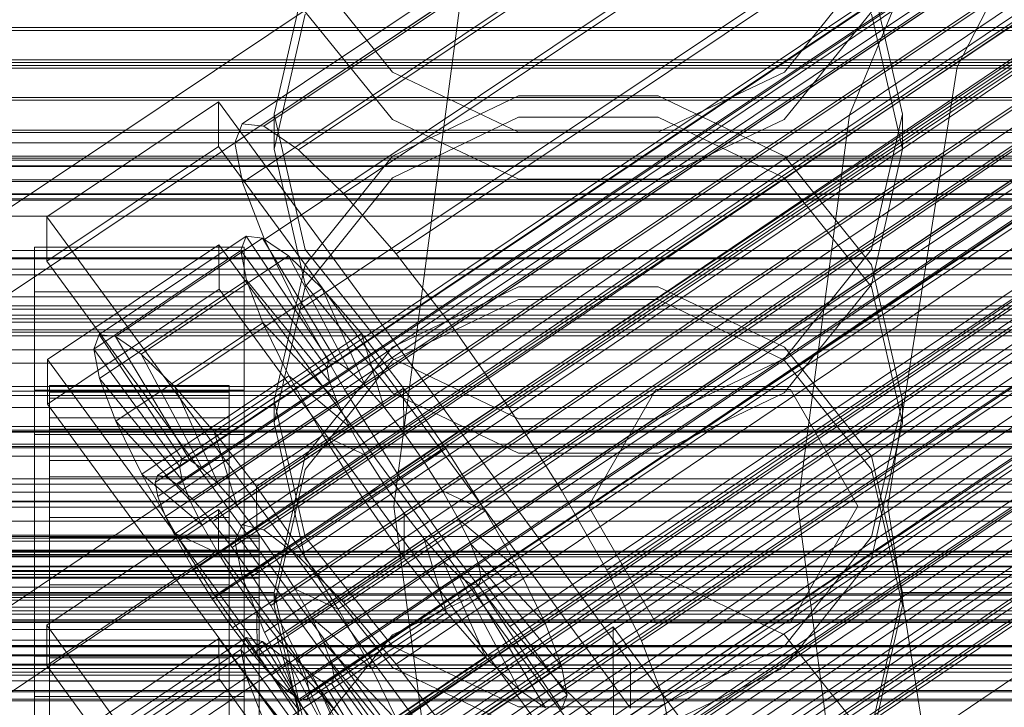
# Model space of a CAD drawing. Header units: millimetres. Extents: x -1970 to 61924, y -58230 to 6847.
# Tile 184 of 256: x 132 to 198, y -34263 to -34217. Entities that reach past the tile are written whole.
import ezdxf

# ---------------------------------------------------------------- set-up
doc = ezdxf.new("R2010")
doc.units = ezdxf.units.MM
for name, color, linetype, lineweight in [('COTAS_O', 1, 'Continuous', 0), ('COTAS_P', 1, 'Continuous', 0), ('frontal_briquetadora', 7, 'Continuous', 0), ('frontal_C01', 7, 'Continuous', 0), ('frontal_C02', 7, 'Continuous', 0), ('frontal_C03', 7, 'Continuous', 0), ('frontal_mezcladora', 7, 'Continuous', 0), ('frontal_secador', 7, 'Continuous', 0)]:
    doc.layers.add(name, color=color, linetype=linetype, lineweight=lineweight)
doc.dimstyles.new('R19_100', dxfattribs={"dimtxt": 250, "dimasz": 150, "dimexe": 150, "dimexo": 80, "dimgap": 100, "dimtad": 1, "dimtih": 1, "dimtoh": 1, "dimdsep": 46, "dimcen": 0.09, "dimadec": 0, "dimazin": 0, "dimtfac": 1, "dimtdec": 4, "dimtofl": 0, "dimtmove": 0, "dimatfit": 3, "dimfxl": 1, "dimtolj": 1, "dimtzin": 0, "dimarcsym": 0})

# ---------------------------------------------------------------- blocks, each defined once
blk = doc.blocks.new('DIM_R26_43')
at = {"layer": 'COTAS_P'}
for p, q in [((-1750, -34600), (-1600, -34555)), ((2600, -34600), (2450, -34555)), ((-1750, -35500), (-1750, -34600)), ((-1750, -34600), (2600, -34600)), ((-1750, -34600), (-1600, -34645)), ((2600, -34600), (2450, -34645)), ((2600, -35500), (2600, -34600))]:
    blk.add_line(p, q, dxfattribs=at)
blk.add_text('4350 P', height=250, dxfattribs=at).set_placement((425, -34500))
blk = doc.blocks.new('DIM_R26_46')
at = {"layer": 'COTAS_O'}
for p, q in [((-1725, -33700), (-1575, -33655)), ((1725, -33700), (1575, -33655)), ((-1725, -34400), (-1725, -33700)), ((-1725, -33700), (1725, -33700)), ((-1725, -33700), (-1575, -33745)), ((1725, -33700), (1575, -33745)), ((1725, -34400), (1725, -33700))]:
    blk.add_line(p, q, dxfattribs=at)
blk.add_text('3450 O', height=250, dxfattribs=at).set_placement((0, -33600))
blk = doc.blocks.new('DIM_R26_49')
at = {"layer": 'COTAS_O'}
for p, q in [((-650, -34200), (-500, -34155)), ((650, -34200), (500, -34155)), ((-650, -34900), (-650, -34200)), ((-650, -34200), (650, -34200)), ((-650, -34200), (-500, -34245)), ((650, -34200), (500, -34245)), ((650, -34900), (650, -34200))]:
    blk.add_line(p, q, dxfattribs=at)
blk.add_text('1300 O', height=250, dxfattribs=at).set_placement((0, -34100))

msp = doc.modelspace()

# ---------------------------------------------------------------- linework, layer by layer
at = {"layer": 'frontal_briquetadora'}
for p, q in [((151.08, -34213.765), (156.906, -34220.995)), ((183.094, -34220.995), (188.92, -34213.765)), ((151.08, -34214.781), (149, -34223.801)), ((191, -34223.801), (188.92, -34214.78)), ((149, -34226.151), (151.08, -34217.117)), ((156.907, -34224.156), (151.08, -34216.967)), ((188.92, -34216.967), (183.093, -34224.156)), ((188.92, -34217.117), (191, -34226.151)), ((156.906, -34220.995), (165.326, -34225.019)), ((174.674, -34225.019), (183.094, -34220.995)), ((156.906, -34226.61), (165.326, -34222.584)), ((165.326, -34222.584), (174.674, -34222.584)), ((174.674, -34222.584), (183.094, -34226.61)), ((151.08, -34232.849), (149, -34223.801)), ((149, -34226.151), (149, -34223.801)), ((191, -34223.801), (188.92, -34232.849)), ((191, -34226.151), (191, -34223.801)), ((165.327, -34224.011), (156.907, -34228.052)), ((165.327, -34228.146), (156.907, -34224.156)), ((174.673, -34224.011), (165.327, -34224.011)), ((183.093, -34228.052), (174.673, -34224.011)), ((183.093, -34224.156), (174.673, -34228.146)), ((165.326, -34225.019), (174.674, -34225.019)), ((149, -34226.151), (151.08, -34235.184)), ((188.92, -34235.184), (191, -34226.151)), ((151.08, -34233.872), (156.906, -34226.61)), ((183.094, -34226.61), (188.92, -34233.872)), ((156.907, -34228.052), (151.08, -34235.335)), ((174.673, -34228.146), (165.327, -34228.146)), ((188.92, -34235.335), (183.093, -34228.052)), ((156.906, -34240.124), (151.08, -34232.849)), ((188.92, -34232.849), (183.094, -34240.124)), ((149, -34242.945), (151.08, -34233.872)), ((188.92, -34233.872), (191, -34242.945)), ((151.08, -34235.335), (149, -34244.416)), ((151.08, -34235.184), (156.907, -34242.429)), ((165.326, -34235.331), (156.906, -34239.371)), ((174.674, -34235.331), (165.326, -34235.331)), ((183.094, -34239.371), (174.674, -34235.331)), ((183.093, -34242.429), (188.92, -34235.184)), ((191, -34244.416), (188.92, -34235.335)), ((156.907, -34240.238), (165.327, -34236.188)), ((165.327, -34236.188), (174.673, -34236.188)), ((174.673, -34236.188), (183.093, -34240.238)), ((156.906, -34239.371), (151.08, -34246.657)), ((188.92, -34246.657), (183.094, -34239.371)), ((151.08, -34247.536), (156.907, -34240.238)), ((165.326, -34244.169), (156.906, -34240.124)), ((183.094, -34240.124), (174.674, -34244.169)), ((183.093, -34240.238), (188.92, -34247.536)), ((151.08, -34252.035), (149, -34242.945)), ((149, -34244.416), (149, -34242.945)), ((156.907, -34242.429), (165.327, -34246.449)), ((174.673, -34246.449), (183.093, -34242.429)), ((191, -34242.945), (188.92, -34252.036)), ((191, -34244.416), (191, -34242.945)), ((174.674, -34244.169), (165.326, -34244.169)), ((149, -34244.416), (151.08, -34253.497)), ((188.92, -34253.497), (191, -34244.416)), ((151.08, -34246.657), (149, -34255.753)), ((165.327, -34246.449), (174.673, -34246.449)), ((191, -34255.753), (188.92, -34246.657)), ((149, -34256.636), (151.08, -34247.536)), ((188.92, -34247.536), (191, -34256.636)), ((156.906, -34259.336), (151.08, -34252.035)), ((188.92, -34252.036), (183.094, -34259.336)), ((151.08, -34253.497), (156.907, -34260.779)), ((183.093, -34260.779), (188.92, -34253.497)), ((165.326, -34254.527), (156.906, -34258.582)), ((174.674, -34254.527), (165.326, -34254.527)), ((183.094, -34258.582), (174.674, -34254.527)), ((149, -34255.753), (131, -34255.753)), ((149, -34256.636), (149, -34255.753)), ((149, -34255.753), (151.08, -34264.86)), ((188.92, -34264.86), (191, -34255.753)), ((191, -34256.636), (191, -34255.753)), ((200, -34255.753), (191, -34255.753)), ((151.08, -34265.737), (149, -34256.636)), ((191, -34256.636), (188.92, -34265.737)), ((156.906, -34258.582), (151.08, -34265.888)), ((188.92, -34265.888), (183.094, -34258.582)), ((165.326, -34263.393), (156.906, -34259.336)), ((183.094, -34259.336), (174.674, -34263.393)), ((-160, -34260.611), (200, -34260.611)), ((156.907, -34260.779), (165.327, -34264.821)), ((174.673, -34264.821), (183.093, -34260.779)), ((174.674, -34263.393), (165.326, -34263.393))]:
    msp.add_line(p, q, dxfattribs=at)
at = {"layer": 'frontal_C01'}
for p, q in [((146.872, -34251.231), (331.181, -34126.897)), ((148.32, -34251.581), (332.629, -34127.246)), ((146.383, -34252.321), (330.692, -34127.987)), ((150.629, -34253.346), (334.938, -34129.011)), ((146.887, -34254.776), (331.197, -34130.442)), ((141.045, -34275.202), (354.844, -34130.973)), ((141.218, -34274.815), (355.017, -34130.587)), ((141.731, -34274.939), (355.53, -34130.711)), ((142.549, -34275.565), (356.348, -34131.336)), ((141.224, -34276.072), (355.022, -34131.843)), ((143.617, -34276.649), (357.415, -34132.421)), ((153.641, -34256.406), (337.95, -34132.071)), ((141.742, -34277.366), (355.541, -34133.138)), ((144.861, -34278.119), (358.659, -34133.89)), ((148.35, -34258.429), (332.659, -34134.094)), ((142.565, -34278.996), (356.363, -34134.768)), ((359.995, -34135.645), (146.196, -34279.873)), ((157.152, -34260.553), (341.461, -34136.219)), ((143.635, -34280.852), (357.434, -34136.624)), ((147.533, -34281.793), (361.332, -34137.564)), ((144.881, -34282.806), (358.68, -34138.578)), ((150.672, -34263.031), (334.981, -34138.696)), ((148.779, -34283.747), (362.578, -34139.518)), ((146.218, -34284.726), (360.017, -34140.498)), ((149.85, -34285.602), (363.648, -34141.374)), ((345.231, -34141.17), (160.922, -34265.504)), ((147.554, -34286.48), (361.352, -34142.252)), ((150.672, -34287.233), (364.471, -34143.005)), ((148.798, -34287.95), (362.596, -34143.721)), ((151.191, -34288.527), (364.989, -34144.299)), ((153.694, -34268.268), (338.003, -34143.933)), ((149.865, -34289.034), (363.664, -34144.806)), ((150.683, -34289.659), (364.482, -34145.431)), ((151.196, -34289.783), (364.995, -34145.555)), ((151.369, -34289.397), (365.168, -34145.169)), ((164.693, -34270.922), (349.002, -34146.587)), ((157.211, -34273.783), (341.52, -34149.448)), ((168.21, -34276.437), (352.519, -34152.103)), ((160.982, -34279.201), (345.291, -34154.866)), ((164.752, -34284.152), (349.061, -34159.817)), ((228.298, -34191.267), (130, -34257.579)), ((130, -34263.359), (228.298, -34197.047)), ((440, -34218.027), (-440, -34218.027)), ((-440, -34218.221), (440, -34218.221)), ((-440, -34220.353), (440, -34220.353)), ((-440, -34220.554), (440, -34220.554)), ((-311.15, -34220.169), (311.15, -34220.169)), ((-311.15, -34220.738), (311.15, -34220.738)), ((-440, -34222.685), (440, -34222.685)), ((-440, -34222.88), (440, -34222.88)), ((-440, -34224.866), (440, -34224.866)), ((-440, -34225.04), (440, -34225.04)), ((-440, -34226.746), (440, -34226.746)), ((-440, -34226.888), (440, -34226.888)), ((-311.15, -34226.752), (311.15, -34226.752)), ((-311.15, -34227.302), (311.15, -34227.302)), ((-440, -34228.197), (440, -34228.197)), ((-440, -34228.297), (440, -34228.297)), ((-440, -34229.12), (440, -34229.12)), ((-440, -34229.172), (440, -34229.172)), ((-440, -34229.453), (440, -34229.453)), ((-311.15, -34232.906), (311.15, -34232.906)), ((-311.15, -34233.399), (311.15, -34233.399)), ((-311.15, -34238.212), (311.15, -34238.212)), ((-311.15, -34238.614), (311.15, -34238.614)), ((-311.15, -34242.307), (311.15, -34242.307)), ((-311.15, -34242.591), (311.15, -34242.591)), ((-311.15, -34244.913), (311.15, -34244.913)), ((-311.15, -34245.06), (311.15, -34245.06)), ((-311.15, -34245.852), (311.15, -34245.852)), ((133.809, -34257.946), (145.277, -34250.21)), ((145.277, -34250.21), (145.289, -34252.906)), ((145.277, -34250.21), (172.809, -34288.064)), ((146.383, -34252.321), (146.872, -34251.231)), ((146.872, -34251.231), (148.32, -34251.581)), ((148.32, -34251.581), (150.629, -34253.346)), ((146.887, -34254.776), (146.383, -34252.321)), ((145.289, -34252.906), (133.821, -34260.642)), ((172.821, -34290.76), (145.289, -34252.906)), ((150.629, -34253.346), (153.641, -34256.406)), ((148.35, -34258.429), (146.887, -34254.776)), ((153.641, -34256.406), (157.152, -34260.553)), ((133.821, -34260.642), (133.809, -34257.946)), ((161.341, -34295.801), (133.809, -34257.946)), ((137.313, -34265.395), (147.143, -34258.764)), ((147.143, -34258.764), (146.777, -34259.579)), ((148.226, -34259.025), (147.143, -34258.764)), ((147.143, -34258.764), (152.686, -34267.079)), ((150.672, -34263.031), (148.35, -34258.429)), ((133.847, -34266.574), (145.315, -34258.838)), ((138.396, -34265.656), (148.226, -34259.025)), ((145.315, -34258.838), (145.327, -34261.534)), ((145.315, -34258.838), (172.847, -34296.692)), ((149.953, -34260.345), (148.226, -34259.025)), ((148.226, -34259.025), (153.199, -34267.203)), ((133, -34262.704), (133, -34260.008)), ((133, -34260.008), (147, -34260.008)), ((133, -34306.231), (133, -34260.008)), ((136.948, -34266.21), (146.777, -34259.579)), ((146.777, -34259.579), (152.513, -34267.465)), ((146.777, -34259.579), (147.155, -34261.415)), ((147, -34260.008), (147, -34262.704)), ((147, -34260.008), (147, -34306.231)), ((133.821, -34260.642), (161.353, -34298.497)), ((140.123, -34266.977), (149.953, -34260.345)), ((152.207, -34262.635), (149.953, -34260.345)), ((149.953, -34260.345), (154.017, -34267.828)), ((157.152, -34260.553), (160.922, -34265.504)), ((137.325, -34268.047), (147.155, -34261.415)), ((147.155, -34261.415), (152.692, -34268.335)), ((147.155, -34261.415), (148.249, -34264.148)), ((145.327, -34261.534), (133.859, -34269.27)), ((172.859, -34299.388), (145.327, -34261.534)), ((147, -34262.704), (133, -34262.704)), ((133, -34262.704), (133, -34308.927)), ((142.377, -34269.266), (152.207, -34262.635)), ((147, -34308.927), (147, -34262.704)), ((154.833, -34265.737), (152.207, -34262.635)), ((152.207, -34262.635), (155.085, -34268.913)), ((153.694, -34268.268), (150.672, -34263.031))]:
    msp.add_line(p, q, dxfattribs=at)
at = {"layer": 'frontal_C02'}
for p, q in [((146.872, -34224.444), (331.181, -34101.19)), ((148.32, -34224.602), (332.629, -34101.347)), ((146.383, -34225.727), (330.692, -34102.473)), ((150.629, -34226.19), (334.938, -34102.935)), ((141.045, -34248.408), (354.844, -34105.432)), ((141.218, -34247.953), (355.017, -34104.978)), ((141.731, -34248.009), (355.53, -34105.034)), ((146.887, -34228.363), (331.197, -34105.109)), ((142.549, -34248.572), (356.348, -34105.596)), ((153.641, -34229.099), (337.95, -34105.844)), ((141.224, -34249.342), (355.022, -34106.366)), ((143.617, -34249.602), (357.415, -34106.627)), ((141.742, -34250.692), (355.541, -34107.716)), ((144.861, -34251.031), (358.659, -34108.056)), ((142.565, -34252.365), (356.363, -34109.39)), ((148.35, -34232.173), (332.659, -34108.918)), ((359.995, -34109.785), (146.196, -34252.761)), ((157.152, -34233.131), (341.461, -34109.877)), ((143.635, -34254.249), (357.434, -34111.273)), ((147.533, -34254.673), (361.332, -34111.698)), ((144.881, -34256.213), (358.68, -34113.238)), ((148.779, -34256.638), (362.578, -34113.663)), ((150.672, -34236.896), (334.981, -34113.641)), ((146.218, -34258.126), (360.017, -34115.15)), ((345.231, -34114.758), (160.922, -34238.012)), ((149.85, -34258.521), (363.648, -34115.546)), ((147.554, -34259.855), (361.352, -34116.88)), ((150.672, -34260.195), (364.471, -34117.22)), ((148.798, -34261.284), (362.596, -34118.309)), ((151.191, -34261.545), (364.989, -34118.569)), ((153.694, -34242.211), (338.003, -34118.957)), ((149.865, -34262.315), (363.664, -34119.339)), ((150.683, -34262.877), (364.482, -34119.902)), ((151.196, -34262.933), (364.995, -34119.958)), ((151.369, -34262.479), (365.168, -34119.503)), ((164.693, -34243.409), (349.002, -34120.155)), ((157.211, -34247.756), (341.52, -34124.502)), ((168.21, -34248.954), (352.519, -34125.7)), ((160.982, -34253.153), (345.291, -34129.899)), ((171.232, -34254.27), (355.541, -34131.015)), ((164.752, -34258.034), (349.061, -34134.78)), ((173.554, -34258.993), (357.863, -34135.738)), ((168.263, -34262.067), (352.572, -34138.812)), ((175.016, -34262.802), (359.326, -34139.548)), ((171.275, -34264.976), (355.584, -34141.721)), ((175.521, -34265.438), (359.83, -34142.184)), ((173.584, -34266.564), (357.893, -34143.309)), ((175.032, -34266.721), (359.341, -34143.467)), ((228.298, -34165.201), (130, -34230.937)), ((130, -34236.667), (228.298, -34170.932)), ((133.809, -34230.657), (145.277, -34222.988)), ((145.277, -34222.988), (145.289, -34225.968)), ((145.277, -34222.988), (172.809, -34260.51)), ((146.383, -34225.727), (146.872, -34224.444)), ((146.872, -34224.444), (148.32, -34224.602)), ((148.32, -34224.602), (150.629, -34226.19)), ((146.887, -34228.363), (146.383, -34225.727)), ((145.289, -34225.968), (133.821, -34233.637)), ((172.821, -34263.491), (145.289, -34225.968)), ((150.629, -34226.19), (153.641, -34229.099)), ((148.35, -34232.173), (146.887, -34228.363)), ((153.641, -34229.099), (157.152, -34233.131)), ((133.821, -34233.637), (133.809, -34230.657)), ((161.341, -34268.179), (133.809, -34230.657)), ((137.313, -34238.535), (147.143, -34231.962)), ((138.396, -34238.653), (148.226, -34232.08)), ((147.143, -34231.962), (146.777, -34232.921)), ((148.226, -34232.08), (147.143, -34231.962)), ((147.143, -34231.962), (152.686, -34240.284)), ((149.953, -34233.267), (148.226, -34232.08)), ((148.226, -34232.08), (153.199, -34240.34)), ((150.672, -34236.896), (148.35, -34232.173)), ((133, -34235.68), (133, -34232.699)), ((133, -34232.699), (147, -34232.699)), ((133, -34278.518), (133, -34232.699)), ((133.847, -34240.194), (145.315, -34232.525)), ((136.948, -34239.495), (146.777, -34232.921)), ((145.315, -34232.525), (145.327, -34235.506)), ((145.315, -34232.525), (172.847, -34270.048)), ((146.777, -34232.921), (152.513, -34240.739)), ((146.777, -34232.921), (147.155, -34234.893)), ((147, -34232.699), (147, -34235.68)), ((147, -34232.699), (147, -34278.518)), ((133.821, -34233.637), (161.353, -34271.16)), ((140.123, -34239.841), (149.953, -34233.267)), ((152.207, -34235.443), (149.953, -34233.267)), ((149.953, -34233.267), (154.017, -34240.902)), ((157.152, -34233.131), (160.922, -34238.012)), ((-450, -34234.172), (450, -34234.172)), ((137.325, -34241.467), (147.155, -34234.893)), ((147.155, -34234.893), (152.692, -34241.673)), ((147.155, -34234.893), (148.249, -34237.743)), ((147, -34235.68), (133, -34235.68)), ((133, -34235.68), (133, -34281.498)), ((145.327, -34235.506), (133.859, -34243.175)), ((142.377, -34242.017), (152.207, -34235.443)), ((172.859, -34273.028), (145.327, -34235.506)), ((147, -34281.498), (147, -34235.68)), ((154.833, -34238.46), (152.207, -34235.443)), ((152.207, -34235.443), (155.085, -34241.933)), ((153.694, -34242.211), (150.672, -34236.896)), ((138.419, -34244.316), (148.249, -34237.743)), ((148.249, -34237.743), (153.21, -34243.022)), ((148.249, -34237.743), (149.985, -34241.276)), ((160.922, -34238.012), (164.693, -34243.409)), ((136.948, -34239.495), (137.313, -34238.535)), ((142.856, -34246.858), (137.313, -34238.535)), ((137.313, -34238.535), (138.396, -34238.653)), ((143.369, -34246.913), (138.396, -34238.653)), ((138.396, -34238.653), (140.123, -34239.841)), ((145.003, -34245.033), (154.833, -34238.46)), ((157.653, -34242.111), (154.833, -34238.46)), ((154.833, -34238.46), (156.329, -34243.362)), ((142.683, -34247.312), (136.948, -34239.495)), ((137.325, -34241.467), (136.948, -34239.495)), ((133.859, -34243.175), (133.847, -34240.194)), ((161.379, -34277.717), (133.847, -34240.194)), ((144.188, -34247.476), (140.123, -34239.841)), ((140.123, -34239.841), (142.377, -34242.017)), ((152.686, -34240.284), (142.856, -34246.858)), ((153.199, -34240.34), (143.369, -34246.913)), ((152.513, -34240.739), (152.686, -34240.284)), ((152.686, -34240.284), (153.199, -34240.34)), ((153.199, -34240.34), (154.017, -34240.902)), ((152.513, -34240.739), (142.683, -34247.312)), ((154.017, -34240.902), (144.188, -34247.476)), ((152.692, -34241.673), (152.513, -34240.739)), ((154.017, -34240.902), (155.085, -34241.933)), ((142.862, -34248.246), (137.325, -34241.467)), ((138.419, -34244.316), (137.325, -34241.467)), ((140.156, -34247.85), (149.985, -34241.276)), ((152.692, -34241.673), (142.862, -34248.246)), ((149.985, -34241.276), (154.033, -34244.696)), ((149.985, -34241.276), (152.246, -34245.252)), ((153.21, -34243.022), (152.692, -34241.673)), ((133, -34245.217), (133, -34242.237)), ((133, -34242.237), (147, -34242.237)), ((133, -34288.055), (133, -34242.237)), ((134, -34251.921), (134, -34241.929)), ((134, -34241.929), (134, -34242.375)), ((134, -34241.929), (146, -34241.929)), ((134, -34242.777), (134, -34241.929)), ((145.255, -34248.507), (142.377, -34242.017)), ((142.377, -34242.017), (145.003, -34245.033)), ((155.085, -34241.933), (145.255, -34248.507)), ((146, -34242.375), (146, -34241.929)), ((146, -34241.929), (146, -34251.921)), ((146, -34241.929), (146, -34242.777)), ((147, -34242.237), (147, -34245.217)), ((147, -34242.237), (147, -34288.055)), ((157.653, -34242.111), (147.823, -34248.685)), ((157.211, -34247.756), (153.694, -34242.211)), ((155.085, -34241.933), (156.329, -34243.362)), ((157.665, -34245.092), (157.653, -34242.111)), ((160.474, -34246.148), (157.653, -34242.111)), ((134, -34252.132), (134, -34242.375)), ((134, -34242.375), (134, -34244.084)), ((134, -34242.375), (146, -34242.375)), ((134, -34252.322), (134, -34242.777)), ((134, -34242.777), (146, -34242.777)), ((134, -34244.86), (134, -34242.777)), ((146, -34244.084), (146, -34242.375)), ((146, -34242.375), (146, -34252.132)), ((146, -34242.777), (146, -34252.322)), ((146, -34242.777), (146, -34244.86)), ((133.859, -34243.175), (161.391, -34280.697)), ((153.21, -34243.022), (143.38, -34249.596)), ((156.329, -34243.362), (146.499, -34249.936)), ((154.033, -34244.696), (153.21, -34243.022)), ((156.329, -34243.362), (157.665, -34245.092)), ((164.693, -34243.409), (168.21, -34248.954)), ((134, -34252.942), (134, -34244.084)), ((134, -34244.084), (134, -34246.941)), ((134, -34244.084), (146, -34244.084)), ((146, -34246.941), (146, -34244.084)), ((146, -34244.084), (146, -34252.942)), ((134, -34253.309), (134, -34244.86)), ((134, -34244.86), (146, -34244.86)), ((134, -34248.038), (134, -34244.86)), ((143.38, -34249.596), (138.419, -34244.316)), ((140.156, -34247.85), (138.419, -34244.316)), ((154.033, -34244.696), (144.203, -34251.27)), ((146, -34244.86), (146, -34253.309)), ((146, -34244.86), (146, -34248.038)), ((155.103, -34246.579), (154.033, -34244.696)), ((147, -34245.217), (133, -34245.217)), ((133, -34245.217), (133, -34291.036)), ((142.416, -34251.826), (152.246, -34245.252)), ((146.499, -34249.936), (145.003, -34245.033)), ((145.003, -34245.033), (147.823, -34248.685)), ((147, -34291.036), (147, -34245.217)), ((147.835, -34251.665), (157.665, -34245.092)), ((152.246, -34245.252), (155.103, -34246.579)), ((152.246, -34245.252), (154.877, -34249.4)), ((157.665, -34245.092), (159.001, -34247.004)), ((450, -34246.094), (-450, -34246.094)), ((150.644, -34252.722), (160.474, -34246.148)), ((160.474, -34246.148), (159.001, -34247.004)), ((163.105, -34250.296), (160.474, -34246.148)), ((134, -34254.294), (134, -34246.941)), ((134, -34246.941), (134, -34250.749)), ((134, -34246.941), (146, -34246.941)), ((142.856, -34246.858), (142.683, -34247.312)), ((143.369, -34246.913), (142.856, -34246.858)), ((144.188, -34247.476), (143.369, -34246.913)), ((155.103, -34246.579), (145.274, -34253.153)), ((146, -34250.749), (146, -34246.941)), ((146, -34246.941), (146, -34254.294)), ((156.35, -34248.544), (155.103, -34246.579)), ((142.683, -34247.312), (142.862, -34248.246)), ((145.255, -34248.507), (144.188, -34247.476)), ((159.001, -34247.004), (149.171, -34253.577)), ((159.001, -34247.004), (160.247, -34248.969)), ((134, -34254.814), (134, -34248.038)), ((134, -34248.038), (146, -34248.038)), ((134, -34252.093), (134, -34248.038)), ((144.203, -34251.27), (140.156, -34247.85)), ((142.416, -34251.826), (140.156, -34247.85)), ((141.045, -34248.408), (141.218, -34247.953)), ((141.218, -34247.953), (141.731, -34248.009)), ((141.731, -34248.009), (142.549, -34248.572)), ((142.862, -34248.246), (143.38, -34249.596)), ((146, -34248.038), (146, -34254.814)), ((146, -34248.038), (146, -34252.093)), ((160.982, -34253.153), (157.211, -34247.756)), ((141.224, -34249.342), (141.045, -34248.408)), ((142.549, -34248.572), (143.617, -34249.602)), ((146.499, -34249.936), (145.255, -34248.507)), ((156.35, -34248.544), (146.52, -34255.118)), ((147.823, -34248.685), (147.835, -34251.665)), ((147.823, -34248.685), (150.644, -34252.722)), ((154.877, -34249.4), (156.35, -34248.544)), ((157.686, -34250.456), (156.35, -34248.544)), ((141.742, -34250.692), (141.224, -34249.342)), ((145.047, -34255.973), (154.877, -34249.4)), ((160.247, -34248.969), (150.417, -34255.542)), ((154.877, -34249.4), (157.698, -34253.437)), ((163.105, -34250.296), (160.247, -34248.969)), ((160.247, -34248.969), (161.318, -34250.852)), ((168.21, -34248.954), (171.232, -34254.27)), ((143.38, -34249.596), (144.203, -34251.27)), ((143.617, -34249.602), (144.861, -34251.031)), ((147.835, -34251.665), (146.499, -34249.936)), ((134, -34256.098), (134, -34250.749)), ((134, -34250.749), (134, -34255.25)), ((134, -34250.749), (146, -34250.749)), ((142.565, -34252.365), (141.742, -34250.692)), ((146, -34255.25), (146, -34250.749)), ((146, -34250.749), (146, -34256.098)), ((157.686, -34250.456), (147.856, -34257.03)), ((161.318, -34250.852), (151.488, -34257.426)), ((153.275, -34256.87), (163.105, -34250.296)), ((157.698, -34253.437), (157.686, -34250.456)), ((159.022, -34252.186), (157.686, -34250.456)), ((165.365, -34254.272), (161.318, -34250.852)), ((161.318, -34250.852), (162.14, -34252.526)), ((165.365, -34254.272), (163.105, -34250.296)), ((144.203, -34251.27), (145.274, -34253.153)), ((144.861, -34251.031), (146.196, -34252.761)), ((-148, -34251.921), (148, -34251.921)), ((-148, -34252.132), (148, -34252.132)), ((134, -34252.132), (134, -34251.921)), ((146, -34251.921), (134, -34251.921)), ((134, -34251.921), (134, -34252.322)), ((134, -34256.735), (134, -34252.093)), ((134, -34252.093), (146, -34252.093)), ((134, -34256.749), (134, -34252.093)), ((134, -34252.942), (134, -34252.132)), ((146, -34252.132), (134, -34252.132)), ((145.274, -34253.153), (142.416, -34251.826)), ((145.047, -34255.973), (142.416, -34251.826)), ((146, -34251.921), (146, -34252.132)), ((146, -34252.322), (146, -34251.921)), ((146, -34252.093), (146, -34256.735)), ((146, -34252.093), (146, -34256.749)), ((146, -34252.132), (146, -34252.942)), ((149.171, -34253.577), (147.835, -34251.665)), ((148, -34252.132), (148, -34251.921)), ((148, -34251.921), (148, -34252.322)), ((148, -34252.942), (148, -34252.132)), ((159.022, -34252.186), (149.192, -34258.76)), ((160.518, -34257.088), (159.022, -34252.186)), ((160.266, -34253.615), (159.022, -34252.186)), ((-148, -34252.322), (148, -34252.322)), ((146, -34252.322), (134, -34252.322)), ((134, -34252.322), (134, -34253.309)), ((143.635, -34254.249), (142.565, -34252.365)), ((146, -34253.309), (146, -34252.322)), ((146.196, -34252.761), (147.533, -34254.673)), ((148, -34252.322), (148, -34253.309)), ((149.171, -34253.577), (150.644, -34252.722)), ((150.644, -34252.722), (153.275, -34256.87)), ((162.14, -34252.526), (152.311, -34259.099)), ((167.102, -34257.805), (162.14, -34252.526)), ((162.14, -34252.526), (162.659, -34253.875)), ((-148, -34252.942), (148, -34252.942)), ((-148, -34253.309), (148, -34253.309)), ((134, -34254.294), (134, -34252.942)), ((146, -34252.942), (134, -34252.942)), ((146, -34253.309), (134, -34253.309)), ((134, -34253.309), (134, -34254.814)), ((145.274, -34253.153), (146.52, -34255.118)), ((146, -34252.942), (146, -34254.294)), ((146, -34254.814), (146, -34253.309)), ((147.868, -34260.011), (157.698, -34253.437)), ((148, -34254.294), (148, -34252.942)), ((148, -34253.309), (148, -34254.814)), ((157.698, -34253.437), (160.518, -34257.088)), ((164.752, -34258.034), (160.982, -34253.153)), ((150.417, -34255.542), (149.171, -34253.577)), ((160.266, -34253.615), (150.436, -34260.188)), ((162.659, -34253.875), (152.829, -34260.449)), ((163.144, -34260.105), (160.266, -34253.615)), ((161.333, -34254.646), (160.266, -34253.615)), ((168.196, -34260.655), (162.659, -34253.875)), ((162.659, -34253.875), (162.837, -34254.809)), ((-148, -34254.294), (148, -34254.294)), ((-148, -34254.814), (148, -34254.814)), ((134, -34256.098), (134, -34254.294)), ((146, -34254.294), (134, -34254.294)), ((146, -34254.814), (134, -34254.814)), ((134, -34254.814), (134, -34256.735)), ((144.881, -34256.213), (143.635, -34254.249)), ((146, -34254.294), (146, -34256.098)), ((146, -34256.735), (146, -34254.814)), ((147.533, -34254.673), (148.779, -34256.638)), ((148, -34256.098), (148, -34254.294)), ((148, -34254.814), (148, -34256.735)), ((161.333, -34254.646), (151.503, -34261.219)), ((162.837, -34254.809), (153.008, -34261.383)), ((155.535, -34260.846), (165.365, -34254.272)), ((165.397, -34262.281), (161.333, -34254.646)), ((162.151, -34255.208), (161.333, -34254.646)), ((162.837, -34254.809), (162.664, -34255.264)), ((168.573, -34262.627), (162.837, -34254.809)), ((167.102, -34257.805), (165.365, -34254.272)), ((171.232, -34254.27), (173.554, -34258.993)), ((134, -34255.25), (134, -34258.231)), ((146, -34255.25), (134, -34255.25)), ((134, -34255.25), (134, -34260.137)), ((146.52, -34255.118), (145.047, -34255.973)), ((146, -34258.231), (146, -34255.25)), ((146, -34260.137), (146, -34255.25)), ((146.52, -34255.118), (147.856, -34257.03)), ((162.151, -34255.208), (152.321, -34261.782)), ((162.664, -34255.264), (152.835, -34261.838)), ((167.125, -34263.468), (162.151, -34255.208)), ((162.664, -34255.264), (162.151, -34255.208)), ((168.208, -34263.586), (162.664, -34255.264)), ((-148, -34256.098), (148, -34256.098)), ((134, -34258.231), (134, -34256.098)), ((146, -34256.098), (134, -34256.098)), ((147.868, -34260.011), (145.047, -34255.973)), ((146, -34256.098), (146, -34258.231)), ((148, -34258.231), (148, -34256.098)), ((151.488, -34257.426), (150.417, -34255.542)), ((150.417, -34255.542), (153.275, -34256.87)), ((-148, -34256.735), (148, -34256.735)), ((146, -34256.735), (134, -34256.735)), ((134, -34256.735), (134, -34258.941)), ((134, -34258.941), (134, -34256.749)), ((134, -34256.749), (146, -34256.749)), ((134, -34261.689), (134, -34256.749)), ((146.218, -34258.126), (144.881, -34256.213)), ((146, -34258.941), (146, -34256.735)), ((146, -34256.749), (146, -34258.941)), ((146, -34256.749), (146, -34261.689)), ((148, -34256.735), (148, -34258.941)), ((148.779, -34256.638), (149.85, -34258.521)), ((147.856, -34257.03), (147.868, -34260.011)), ((147.856, -34257.03), (149.192, -34258.76)), ((150.688, -34263.662), (160.518, -34257.088)), ((152.311, -34259.099), (151.488, -34257.426)), ((151.488, -34257.426), (155.535, -34260.846)), ((153.275, -34256.87), (155.535, -34260.846)), ((160.518, -34257.088), (163.144, -34260.105)), ((147.554, -34259.855), (146.218, -34258.126)), ((157.272, -34264.379), (167.102, -34257.805)), ((160.19, -34265.722), (171.658, -34258.052)), ((168.263, -34262.067), (164.752, -34258.034)), ((168.196, -34260.655), (167.102, -34257.805)), ((171.658, -34258.052), (171.715, -34272.359)), ((171.658, -34258.052), (177.394, -34265.87)), ((148, -34258.231), (-148, -34258.231)), ((134, -34258.231), (146, -34258.231)), ((134, -34260.545), (134, -34258.231)), ((146, -34258.231), (146, -34260.545)), ((148, -34260.545), (148, -34258.231)), ((149.192, -34258.76), (150.688, -34263.662)), ((149.192, -34258.76), (150.436, -34260.188)), ((149.85, -34258.521), (150.672, -34260.195)), ((-148, -34258.941), (148, -34258.941)), ((146, -34258.941), (134, -34258.941)), ((134, -34258.941), (134, -34261.281)), ((146, -34261.281), (146, -34258.941)), ((148, -34258.941), (148, -34261.281)), ((152.829, -34260.449), (152.311, -34259.099)), ((152.311, -34259.099), (157.272, -34264.379)), ((173.554, -34258.993), (175.016, -34262.802)), ((148.798, -34261.284), (147.554, -34259.855)), ((150.688, -34263.662), (147.868, -34260.011)), ((-148, -34260.545), (148, -34260.545)), ((134, -34260.545), (134, -34260.137)), ((134, -34260.137), (134, -34265.077)), ((134, -34260.137), (146, -34260.137)), ((134, -34262.885), (134, -34260.545)), ((146, -34260.545), (134, -34260.545)), ((146, -34265.077), (146, -34260.137)), ((146, -34260.137), (146, -34260.545)), ((146, -34260.545), (146, -34262.885)), ((148, -34262.885), (148, -34260.545)), ((150.436, -34260.188), (153.314, -34266.678)), ((150.436, -34260.188), (151.503, -34261.219)), ((150.672, -34260.195), (151.191, -34261.545)), ((153.008, -34261.383), (152.829, -34260.449)), ((152.829, -34260.449), (158.366, -34267.228)), ((153.314, -34266.678), (163.144, -34260.105)), ((158.366, -34267.228), (168.196, -34260.655)), ((172.809, -34260.51), (161.341, -34268.179)), ((163.144, -34260.105), (165.397, -34262.281)), ((168.573, -34262.627), (168.196, -34260.655)), ((172.821, -34263.491), (172.809, -34260.51)), ((-148, -34261.281), (148, -34261.281)), ((134, -34261.281), (134, -34261.689)), ((146, -34261.281), (134, -34261.281)), ((134, -34261.281), (134, -34263.595)), ((146, -34261.689), (146, -34261.281)), ((146, -34263.595), (146, -34261.281)), ((148, -34261.281), (148, -34263.595)), ((149.865, -34262.315), (148.798, -34261.284)), ((151.503, -34261.219), (155.567, -34268.854)), ((151.503, -34261.219), (152.321, -34261.782)), ((152.835, -34261.838), (153.008, -34261.383)), ((153.008, -34261.383), (158.743, -34269.2)), ((155.535, -34260.846), (157.272, -34264.379)), ((134, -34261.689), (146, -34261.689)), ((134, -34266.576), (134, -34261.689)), ((146, -34261.689), (146, -34266.576)), ((151.191, -34261.545), (151.369, -34262.479)), ((152.321, -34261.782), (157.295, -34270.042)), ((152.321, -34261.782), (152.835, -34261.838)), ((152.835, -34261.838), (158.378, -34270.16)), ((171.275, -34264.976), (168.263, -34262.067)), ((150.683, -34262.877), (149.865, -34262.315)), ((151.369, -34262.479), (151.196, -34262.933)), ((155.567, -34268.854), (165.397, -34262.281)), ((158.743, -34269.2), (168.573, -34262.627)), ((165.397, -34262.281), (167.125, -34263.468)), ((168.208, -34263.586), (168.573, -34262.627)), ((-148, -34262.885), (148, -34262.885)), ((134, -34265.091), (134, -34262.885)), ((134, -34262.885), (134, -34265.077)), ((146, -34262.885), (134, -34262.885)), ((146, -34265.077), (146, -34262.885)), ((146, -34262.885), (146, -34265.091)), ((148, -34265.091), (148, -34262.885)), ((151.196, -34262.933), (150.683, -34262.877)), ((175.016, -34262.802), (175.521, -34265.438))]:
    msp.add_line(p, q, dxfattribs=at)
at = {"layer": 'frontal_C03'}
for p, q in [((1250, -34225.72), (-1250, -34225.72)), ((1250, -34226.601), (-1250, -34226.601)), ((1250, -34227.254), (-1250, -34227.254)), ((1250, -34229.562), (-1250, -34229.562)), ((-1250, -34230.619), (1250, -34230.619)), ((1250, -34233.471), (-1250, -34233.471)), ((1250, -34234.529), (-1250, -34234.529)), ((-1250, -34236.6), (1250, -34236.6)), ((1250, -34236.836), (-1250, -34236.836)), ((-1250, -34237.233), (1250, -34237.233)), ((1250, -34237.49), (-1250, -34237.49)), ((-1250, -34237.697), (1250, -34237.697)), ((1250, -34238.371), (-1250, -34238.371)), ((-1250, -34239.553), (1250, -34239.553)), ((-1250, -34240.449), (1250, -34240.449)), ((-1250, -34243.401), (1250, -34243.401)), ((-1250, -34244.669), (1250, -34244.669)), ((1250, -34248.177), (-1250, -34248.177)), ((-1250, -34248.516), (1250, -34248.516)), ((1250, -34249.059), (-1250, -34249.059)), ((1250, -34249.712), (-1250, -34249.712)), ((-1250, -34250.068), (1250, -34250.068)), ((1250, -34252.019), (-1250, -34252.019)), ((-1500, -34252.99), (1500, -34252.99)), ((-1500, -34253.214), (1500, -34253.214)), ((-1500, -34253.379), (1500, -34253.379)), ((-1250, -34253.077), (1250, -34253.077)), ((-1500, -34254.036), (1500, -34254.036)), ((-1500, -34254.354), (1500, -34254.354)), ((-1250, -34254.549), (1250, -34254.549)), ((-1500, -34255.4), (1500, -34255.4)), ((-1500, -34255.849), (1500, -34255.849)), ((1250, -34255.929), (-1250, -34255.929)), ((1250, -34256.28), (-1250, -34256.28)), ((-1500, -34257.212), (1500, -34257.212)), ((1250, -34256.986), (-1250, -34256.986)), ((-1500, -34257.762), (1500, -34257.762)), ((-1500, -34259.35), (1500, -34259.35)), ((1250, -34259.294), (-1250, -34259.294)), ((1500, -34259.963), (-1500, -34259.963)), ((1250, -34259.947), (-1250, -34259.947)), ((1250, -34260.828), (-1250, -34260.828)), ((-1250, -34261.088), (1250, -34261.088)), ((-1500, -34261.667), (1500, -34261.667)), ((-1500, -34262.302), (1500, -34262.302)), ((-1250, -34262.881), (1250, -34262.881))]:
    msp.add_line(p, q, dxfattribs=at)
at = {"layer": 'frontal_mezcladora'}
for p, q in [((194.65, -34220.643), (208.143, -34194.16)), ((187.441, -34223.859), (197.531, -34199.5)), ((157, -34250), (161.361, -34216.871)), ((190, -34250), (194.65, -34220.643)), ((184, -34250), (187.441, -34223.859)), ((170, -34250), (174.5, -34242.206)), ((174.5, -34242.206), (183.5, -34242.206)), ((183.5, -34242.206), (188, -34250)), ((161.361, -34283.129), (157, -34250)), ((174.5, -34257.794), (170, -34250)), ((188, -34250), (183.5, -34257.794)), ((187.441, -34276.141), (184, -34250)), ((194.65, -34279.357), (190, -34250)), ((183.5, -34257.794), (174.5, -34257.794))]:
    msp.add_line(p, q, dxfattribs=at)
at = {"layer": 'frontal_secador'}
for p, q in [((-1250, -34236), (1250, -34236)), ((-1250, -34242), (1250, -34242)), ((-1250, -34245), (1250, -34245)), ((1250, -34246), (-1250, -34246)), ((-1250, -34246.659), (1250, -34246.659)), ((1250, -34249.659), (-1250, -34249.659)), ((-1250, -34251), (1250, -34251)), ((1250, -34254), (-1250, -34254)), ((-1250, -34254.728), (1250, -34254.728)), ((-1250, -34257.588), (1250, -34257.588)), ((1250, -34257.611), (-1250, -34257.611)), ((1250, -34257.728), (-1250, -34257.728)), ((-1250, -34259.387), (1250, -34259.387)), ((1250, -34259.918), (-1250, -34259.918)), ((-1250, -34260), (1250, -34260)), ((1250, -34260.588), (-1250, -34260.588)), ((1250, -34262.387), (-1250, -34262.387)), ((1250, -34263), (-1250, -34263))]:
    msp.add_line(p, q, dxfattribs=at)

# ---------------------------------------------------------------- dimensions: what is measured, and where the dimension line sits
at = {"layer": 'COTAS_O'}
for p1, p2, picture, middle in [((-1725, -34400), (1725, -34400), 'DIM_R26_46', (0, -33700)), ((-650, -34900), (650, -34900), 'DIM_R26_49', (0, -34200))]:
    dim = msp.add_aligned_dim(p1=p1, p2=p2, distance=700, text='<> O', dimstyle='R19_100', dxfattribs=at)
    dim.commit()
    dim.dimension.update_dxf_attribs({"geometry": picture, "text_midpoint": middle})
at = {"layer": 'COTAS_P'}
dim = msp.add_aligned_dim(p1=(-1750, -35500), p2=(2600, -35500), distance=900, text='<> P', dimstyle='R19_100', dxfattribs=at)
dim.commit()
dim.dimension.update_dxf_attribs({"geometry": 'DIM_R26_43', "text_midpoint": (425, -34600)})

doc.saveas('drawing.dxf')
